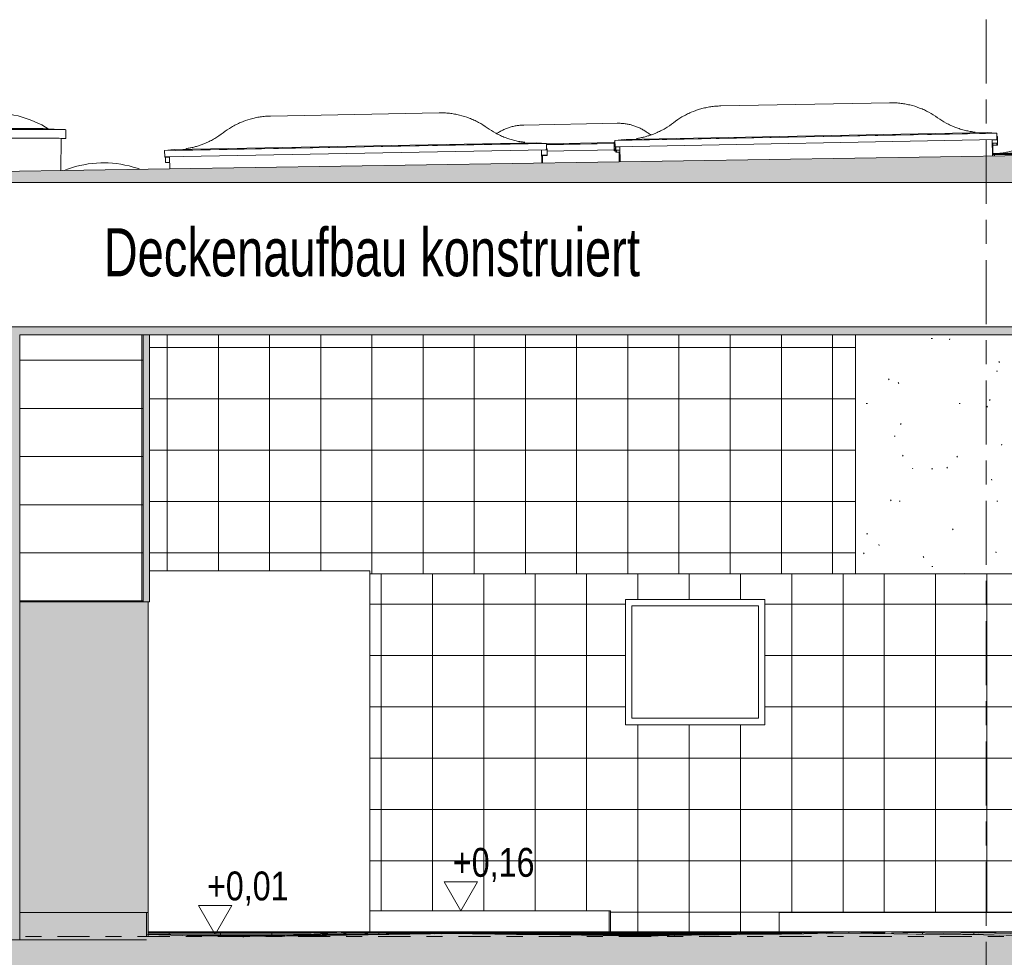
# Model space of a CAD drawing. Header units: metres. Extents: x 2 to 230, y -14 to 869.
# Tile 33 of 71: x 57.41 to 63.54, y -2.92 to 2.92. Entities that reach past the tile are written whole.
import ezdxf

# ---------------------------------------------------------------- set-up
doc = ezdxf.new("R2010")
doc.units = ezdxf.units.M
doc.linetypes.add('_Ebene_', pattern=[0.4, 0.2, -0.1, 0, -0.1])
doc.linetypes.add('_Rasterlinie_', pattern=[0.75, 0.4, -0.1, 0.15, -0.1])
for name, color, linetype, lineweight in [('A_Ebenen', 50, 'Continuous', 5), ('A_Fenster', 45, 'Continuous', 5), ('A_Fenster_Glas', 5, 'Continuous', 5), ('A_Geschossdecken', 7, 'Continuous', 5), ('A_Geschossdecken_Oberflächenschraffur', 7, 'Continuous', 5), ('A_Geschossdecken_Schraffur', 7, 'Continuous', 5), ('A_Hoehenkoten', 124, 'Continuous', 5), ('A_Linien_Feine Linien', 7, 'Continuous', 5), ('A_Notizen', 50, 'Continuous', 5), ('A_Raster', 128, 'Continuous', 5), ('A_Wand', 244, 'Continuous', 5), ('A_Wand_Schraff', 1, 'Continuous', 5), ('A_Wände_Oberflächenschraffur', 244, 'Continuous', 5)]:
    doc.layers.add(name, color=color, linetype=linetype, lineweight=lineweight)
doc.styles.add('Arial', font='arial.ttf', dxfattribs={"width": 0.8, "height": 0.18})
doc.styles.add('Arial_1', font='arial.ttf', dxfattribs={"width": 0.7, "height": 0.3})
pattern_1 = [(0, (0.09525, 18.796), (0, 0.3), [])]
pattern_2 = [(0, (0.07525, 18.796), (0, 0.32), []), (90, (0.07525, 18.796), (-0.32, 2e-17), [])]
pattern_3 = [(0, (-0.68875, 18.796), (0, 0.32), []), (90, (-0.68875, 18.796), (-0.319, 2e-17), [])]
pattern_4 = [(0, (0.14025, 18.796), (0, 0.32), []), (90, (0.14025, 18.796), (-0.32, 2e-17), [])]
pattern_5 = [(0, (0.0952466, -2.801), (0, 0.001), []), (90, (0.09525, -2.801), (-0.32, 2e-17), [])]
pattern_6 = [(0.006, (0.098247, -3.003), (-8.378e-07, 0.008), []), (90, (0.09825, -3.003), (-0.32, 2e-17), [])]
pattern_7 = [(0, (0.0952466, -2.883), (0, 0.003), []), (90, (0.09525, -2.883), (-0.32, 2e-17), [])]
pattern_8 = [(359.512, (-0.0847534, -2.355), (2.555131e-05, 0.00299989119), []), (90, (-0.08475, -2.355), (-0.32, 0.003), [])]
pattern_9 = [(359.365, (-0.1367534, -2.171), (2.216523e-05, 0.00199987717), []), (90, (-0.13675, -2.171), (-0.32, 0.004), [])]
pattern_10 = [(1.204, (0.5772466, -4.11), (-2.1012218e-05, 0.000999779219), []), (90, (0.57725, -4.11), (-0.32, -0.007), [])]
pattern_11 = [(1.322, (0.633247, -4.481), (-0.0002076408, 0.0089976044), []), (90, (0.63325, -4.481), (-0.32, -0.007), [])]
pattern_12 = [(0.886, (0.4462466, -3.842), (-7.7315e-05, 0.0049994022), []), (90, (0.44625, -3.842), (-0.32, -0.005), [])]
pattern_13 = [(0, (58.17625, 18.796), (0, 0.3), [])]

# ---------------------------------------------------------------- blocks, each defined once
blk = doc.blocks.new('FP_7-G')
at = {"layer": 'A_Geschossdecken_Oberflächenschraffur', "color": 133}
for p, q in [((18.6827, -2.7703), (18.6828, -2.7723)), ((18.6827, -2.7703), (18.6828, -2.7723)), ((19.0027, -2.7636), (19.0027, -2.7679)), ((19.0027, -2.7636), (19.0027, -2.7679))]:
    blk.add_line(p, q, dxfattribs=at)
blk = doc.blocks.new('FP_8-G')
at = {"layer": 'A_Geschossdecken_Oberflächenschraffur', "color": 133}
for p, q in [((19.3163, -2.7677), (19.3163, -2.7665)), ((19.3163, -2.7677), (19.3163, -2.7665)), ((19.3163, -2.7689), (19.3163, -2.7677)), ((19.3163, -2.7689), (19.3163, -2.7677))]:
    blk.add_line(p, q, dxfattribs=at)
blk = doc.blocks.new('FE Dachkuppel rechteckig - 2320 x 1400-8069980-G')
at = {"layer": 'A_Fenster', "color": 250, "lineweight": 9}
for p, q in [((20.016, 2.1497), (20.0496, 2.1503)), ((20.0211, 2.0702), (20.0196, 2.1498)), ((20.0447, 2.1377), (20.0445, 2.1503)), ((20.0447, 2.1377), (20.0446, 2.1502)), ((20.0488, 2.1903), (20.0453, 2.1906)), ((20.0488, 2.1903), (20.0453, 2.1903)), ((20.0496, 2.1503), (20.0488, 2.1903)), ((20.0497, 2.1378), (20.0496, 2.1503)), ((17.6695, 2.1253), (17.6701, 2.093)), ((17.6696, 2.1253), (17.67, 2.1056)), ((17.67, 2.1056), (17.6964, 2.1061)), ((17.6701, 2.093), (17.67, 2.1056)), ((17.6751, 2.0931), (17.6701, 2.093)), ((17.675, 2.1057), (17.6751, 2.0932)), ((17.6751, 2.0932), (17.6967, 2.0936)), ((20.0198, 2.1373), (20.0447, 2.1377)), ((20.0497, 2.1378), (20.0447, 2.1377))]:
    blk.add_line(p, q, dxfattribs=at)
blk = doc.blocks.new('FE Dachkuppel rechteckig - 2320 x 1400-8069981-G')
at = {"layer": 'A_Fenster', "color": 250, "lineweight": 9}
for p, q in [((17.2424, 2.115), (17.238, 2.1153)), ((17.2424, 2.115), (17.238, 2.1149)), ((17.2431, 2.075), (17.2424, 2.115)), ((14.8629, 2.0622), (14.8635, 2.03)), ((14.8635, 2.03), (14.8892, 2.0305)), ((14.8635, 2.0288), (14.8635, 2.03)), ((14.8685, 2.0289), (14.8635, 2.0288)), ((14.8685, 2.0301), (14.8685, 2.0289)), ((14.8685, 2.0289), (14.8892, 2.0293)), ((17.2087, 2.0744), (17.2431, 2.075)), ((17.214, 2.0263), (17.2131, 2.0744)), ((17.2131, 2.0732), (17.2381, 2.0736)), ((17.2381, 2.0736), (17.2381, 2.0749)), ((17.2431, 2.0737), (17.2381, 2.0736)), ((17.2431, 2.0737), (17.2431, 2.075))]:
    blk.add_line(p, q, dxfattribs=at)
blk = doc.blocks.new('FE Dachkuppel rechteckig - 2320 x 1400-8069983-G')
at = {"layer": 'A_Fenster', "color": 250, "lineweight": 9}
for p, q in [((19.3776, 2.4015), (18.3249, 2.3816)), ((20.0449, 2.2114), (17.6653, 2.1665)), ((19.9848, 2.2155), (17.7252, 2.1728)), ((17.7357, 2.168), (19.9744, 2.2103)), ((20.0449, 2.2114), (19.9848, 2.2155)), ((20.0456, 2.1714), (20.0449, 2.2114)), ((17.7252, 2.1728), (17.6653, 2.1665)), ((17.6653, 2.1665), (17.6661, 2.1265)), ((17.6653, 2.1665), (17.6653, 2.1652)), ((17.6661, 2.1265), (20.0456, 2.1714)), ((20.0175, 2.0701), (20.0156, 2.1709)), ((20.0157, 2.1696), (20.0406, 2.1701)), ((20.0406, 2.1701), (20.0406, 2.1713)), ((20.0456, 2.1702), (20.0406, 2.1701)), ((20.0456, 2.1702), (20.0456, 2.1714)), ((17.6661, 2.1252), (17.6661, 2.1265)), ((17.6711, 2.1253), (17.6661, 2.1252)), ((17.6711, 2.1266), (17.6711, 2.1253)), ((17.6711, 2.1253), (17.6961, 2.1258)), ((17.6978, 2.0339), (17.696, 2.127))]:
    blk.add_line(p, q, dxfattribs=at)
for points, knots in [([(19.676, 2.3084), (19.6587, 2.3208), (19.6317, 2.3377), (19.5937, 2.3567), (19.5545, 2.3732), (19.5139, 2.3859), (19.4723, 2.3945), (19.4408, 2.399), (19.409, 2.4015), (19.3878, 2.4017), (19.3771, 2.4015)], [-1, -1, -1, -1, -0.8, -0.7, -0.6, -0.4, -0.3, -0.2, -0.1, 0, 0, 0, 0]), ([(18.3253, 2.3816), (18.3147, 2.3815), (18.2934, 2.3804), (18.2619, 2.3767), (18.2305, 2.3711), (18.1893, 2.3608), (18.1491, 2.3467), (18.1107, 2.3287), (18.0734, 2.3083), (18.0471, 2.2904), (18.0303, 2.2773)], [0, 0, 0, 0, 0.1, 0.2, 0.3, 0.4, 0.6, 0.7, 0.8, 1, 1, 1, 1]), ([(18.0303, 2.2773), (18.0134, 2.2643), (17.9872, 2.2463), (17.9499, 2.2259), (17.9234, 2.2136), (17.8988, 2.2037), (17.8761, 2.1959), (17.8533, 2.1893), (17.83, 2.1837), (17.8117, 2.1802), (17.8012, 2.1786), (17.7986, 2.1782)], [0, 0, 0, 0, 0.2, 0.3, 0.4, 0.475, 0.55, 0.625, 0.7, 0.775, 0.8, 0.8, 0.8, 0.8]), ([(19.9112, 2.2181), (19.9006, 2.2193), (19.8796, 2.2223), (19.8536, 2.2277), (19.8331, 2.233), (19.8127, 2.239), (19.7876, 2.2477), (19.7582, 2.2601), (19.7202, 2.2791), (19.6932, 2.296), (19.676, 2.3084)], [-0.8, -0.8, -0.8, -0.8, -0.7, -0.6, -0.55, -0.5, -0.4, -0.3, -0.2, 0, 0, 0, 0])]:
    blk.add_open_spline(points, degree=3, knots=knots, dxfattribs=at)
blk = doc.blocks.new('FE Dachkuppel rechteckig - 2320 x 1400-8069984-G')
at = {"layer": 'A_Fenster', "color": 250, "lineweight": 9}
for p, q in [((16.5701, 2.3385), (15.5174, 2.3186)), ((17.2374, 2.1484), (14.8578, 2.1034)), ((17.1773, 2.1524), (14.9177, 2.1097)), ((17.2374, 2.1484), (17.1773, 2.1524)), ((17.2381, 2.1084), (17.2374, 2.1484)), ((14.9177, 2.1097), (14.8578, 2.1034)), ((14.8578, 2.1034), (14.8585, 2.0634)), ((14.8578, 2.1034), (14.8578, 2.1021)), ((14.8585, 2.0634), (17.2381, 2.1084)), ((14.9282, 2.1049), (17.1669, 2.1472)), ((17.2097, 2.0262), (17.2081, 2.1078)), ((17.2081, 2.1066), (17.2331, 2.107)), ((17.2331, 2.107), (17.2331, 2.1083)), ((17.2381, 2.1071), (17.2331, 2.107)), ((17.2381, 2.1071), (17.2381, 2.1084)), ((14.8585, 2.0621), (14.8585, 2.0634)), ((14.8635, 2.0622), (14.8585, 2.0621)), ((14.8635, 2.0635), (14.8635, 2.0622)), ((14.8635, 2.0622), (14.8886, 2.0627)), ((14.8899, 1.99), (14.8885, 2.064))]:
    blk.add_line(p, q, dxfattribs=at)
for points, knots in [([(16.8685, 2.2453), (16.8512, 2.2578), (16.8242, 2.2747), (16.7862, 2.2937), (16.747, 2.3102), (16.7064, 2.3228), (16.6648, 2.3315), (16.6333, 2.336), (16.6015, 2.3384), (16.5803, 2.3387), (16.5696, 2.3385)], [-1, -1, -1, -1, -0.8, -0.7, -0.6, -0.4, -0.3, -0.2, -0.1, 0, 0, 0, 0]), ([(15.5178, 2.3186), (15.5071, 2.3184), (15.4859, 2.3173), (15.4544, 2.3137), (15.423, 2.308), (15.3817, 2.2978), (15.3416, 2.2836), (15.3031, 2.2656), (15.2658, 2.2452), (15.2396, 2.2273), (15.2227, 2.2143)], [0, 0, 0, 0, 0.1, 0.2, 0.3, 0.4, 0.6, 0.7, 0.8, 1, 1, 1, 1]), ([(15.2227, 2.2143), (15.2059, 2.2012), (15.1796, 2.1833), (15.1424, 2.1629), (15.1159, 2.1505), (15.0913, 2.1407), (15.0686, 2.1329), (15.0458, 2.1262), (15.0225, 2.1206), (15.0042, 2.1172), (14.9937, 2.1155), (14.9911, 2.1152)], [0, 0, 0, 0, 0.2, 0.3, 0.4, 0.475, 0.55, 0.625, 0.7, 0.775, 0.8, 0.8, 0.8, 0.8]), ([(17.1037, 2.1551), (17.0931, 2.1562), (17.0721, 2.1592), (17.0461, 2.1646), (17.0255, 2.17), (17.0052, 2.176), (16.9801, 2.1847), (16.9507, 2.197), (16.9127, 2.216), (16.8857, 2.2329), (16.8685, 2.2453)], [-0.8, -0.8, -0.8, -0.8, -0.7, -0.6, -0.55, -0.5, -0.4, -0.3, -0.2, 0, 0, 0, 0])]:
    blk.add_open_spline(points, degree=3, knots=knots, dxfattribs=at)
blk = doc.blocks.new('FE Dachkuppel rechteckig - 2320 x 1400-V12-G')
at = {"layer": 'A_Fenster', "color": 250, "lineweight": 9}
for p, q in [((17.6655, 2.1556), (17.6593, 2.155)), ((17.6655, 2.1551), (17.6593, 2.155)), ((17.6593, 2.155), (17.6601, 2.115)), ((17.6593, 2.155), (17.6594, 2.1424)), ((17.6594, 2.1424), (17.6602, 2.1024)), ((17.6601, 2.115), (17.6698, 2.1152)), ((17.6602, 2.1024), (17.6601, 2.115)), ((17.6652, 2.1025), (17.6602, 2.1024)), ((17.6651, 2.115), (17.6652, 2.1025)), ((17.6652, 2.1025), (17.67, 2.1026)), ((17.6915, 2.0338), (17.6904, 2.0935)), ((17.6916, 2.0338), (17.6905, 2.0935))]:
    blk.add_line(p, q, dxfattribs=at)
blk = doc.blocks.new('FE Dachkuppel rechteckig - 1400 x 900-8070047-G')
at = {"layer": 'A_Fenster', "color": 250, "lineweight": 9}
for p, q in [((17.6823, 2.2734), (17.095, 2.2624)), ((17.6594, 2.1532), (17.2374, 2.1453)), ((17.6595, 2.1485), (17.2375, 2.1406)), ((17.2375, 2.1402), (17.6595, 2.1481)), ((17.2426, 2.1006), (17.6601, 2.1085))]:
    blk.add_line(p, q, dxfattribs=at)
for points, knots in [([(17.8652, 2.2169), (17.8585, 2.2217), (17.8448, 2.2307), (17.8231, 2.2424), (17.8005, 2.2524), (17.7811, 2.2592), (17.7653, 2.2637), (17.7493, 2.2675), (17.729, 2.2711), (17.7043, 2.2734), (17.6878, 2.2736), (17.6796, 2.2733)], [-1, -1, -1, -1, -0.875, -0.75, -0.625, -0.5, -0.4375, -0.375, -0.25, -0.125, 0, 0, 0, 0]), ([(17.0977, 2.2624), (17.0894, 2.2623), (17.0729, 2.2615), (17.0485, 2.2583), (17.0284, 2.2539), (17.0125, 2.2495), (17.0007, 2.2457), (16.9892, 2.2415), (16.974, 2.2352), (16.9555, 2.2261), (16.9394, 2.2165), (16.9305, 2.2106), (16.9286, 2.2093)], [0, 0, 0, 0, 0.125, 0.25, 0.375, 0.4375, 0.5, 0.5625, 0.625, 0.75, 0.875, 0.9115336, 0.9115336, 0.9115336, 0.9115336]), ([(17.8898, 2.2011), (17.8885, 2.2019), (17.8801, 2.2068), (17.8719, 2.2122), (17.8652, 2.2169)], [-0.1483066, -0.1483066, -0.1483066, -0.1483066, -0.125, 0, 0, 0, 0])]:
    blk.add_open_spline(points, degree=3, knots=knots, dxfattribs=at)
blk = doc.blocks.new('FE 1 tlg - Fix - 870 x 780-8070248-G')
at = {"layer": 'A_Fenster', "color": 250, "lineweight": 9}
for p, q in [((17.7302, -1.4751), (17.7302, -0.6951)), ((17.7702, -0.7351), (18.5601, -0.7351)), ((17.7702, -1.4351), (17.7702, -0.7351)), ((18.5601, -0.7351), (18.5601, -1.4351)), ((18.5601, -1.4351), (17.7702, -1.4351))]:
    blk.add_line(p, q, dxfattribs=at)
at = {"layer": 'A_Fenster_Glas', "color": 250, "lineweight": 9}
blk.add_line((17.7702, -0.7351), (17.7702, -1.4351), dxfattribs=at)
blk = doc.blocks.new('FE Dachkuppel rechteckig - 950 x 950-8070443-G')
at = {"layer": 'A_Fenster', "color": 250, "lineweight": 9}
for p, q in [((20.4559, 2.2154), (20.4494, 2.2154)), ((20.4711, 2.2154), (20.4559, 2.2154)), ((20.0855, 2.0849), (20.0208, 2.0849)), ((20.0301, 2.0797), (20.0209, 2.0797)), ((20.0855, 2.0849), (20.0301, 2.0797)), ((20.5044, 2.0797), (20.0301, 2.0797)), ((20.0301, 2.0797), (20.0301, 2.0703)), ((20.5042, 2.0849), (20.0855, 2.0849))]:
    blk.add_line(p, q, dxfattribs=at)
for points, knots in [([(20.4494, 2.2154), (20.44, 2.2154), (20.4213, 2.2147), (20.3934, 2.2115), (20.3704, 2.2072), (20.3523, 2.2026), (20.3388, 2.1987), (20.3256, 2.1943), (20.3082, 2.1878), (20.287, 2.1784), (20.2626, 2.1653), (20.2471, 2.1554), (20.2396, 2.1501)], [0, 0, 0, 0, 0.125, 0.25, 0.375, 0.4375, 0.5, 0.5625, 0.625, 0.75, 0.875, 1, 1, 1, 1]), ([(20.4559, 2.2154), (20.4478, 2.2154), (20.4316, 2.2147), (20.4077, 2.2115), (20.3879, 2.2072), (20.3722, 2.2026), (20.3607, 2.1987), (20.3493, 2.1943), (20.3343, 2.1878), (20.316, 2.1784), (20.2952, 2.1653), (20.2818, 2.1554), (20.2753, 2.1501)], [0, 0, 0, 0, 0.125, 0.25, 0.375, 0.4375, 0.5, 0.5625, 0.625, 0.75, 0.875, 1, 1, 1, 1]), ([(20.2396, 2.1501), (20.2321, 2.1449), (20.2167, 2.135), (20.1923, 2.1219), (20.1668, 2.1106), (20.1449, 2.1029), (20.127, 2.0977), (20.1089, 2.0931), (20.0859, 2.0888), (20.0579, 2.0856), (20.0392, 2.0849), (20.0298, 2.0849)], [0, 0, 0, 0, 0.125, 0.25, 0.375, 0.5, 0.5625, 0.625, 0.75, 0.875, 1, 1, 1, 1]), ([(20.2753, 2.1501), (20.2688, 2.1449), (20.2555, 2.135), (20.2346, 2.1219), (20.2127, 2.1106), (20.1938, 2.1029), (20.1784, 2.0977), (20.1628, 2.0931), (20.143, 2.0888), (20.1191, 2.0856), (20.1029, 2.0849), (20.0947, 2.0849)], [0, 0, 0, 0, 0.125, 0.25, 0.375, 0.5, 0.5625, 0.625, 0.75, 0.875, 1, 1, 1, 1])]:
    blk.add_open_spline(points, degree=3, knots=knots, dxfattribs=at)
blk = doc.blocks.new('FE Dachkuppel rund - Ø_850 _1000_-8070508-G')
at = {"layer": 'A_Fenster', "color": 250, "lineweight": 9}
for p, q in [((14.2429, 2.2337), (14.1329, 2.2398)), ((14.2428, 2.1794), (14.2429, 2.2337)), ((14.2121, 1.9794), (14.2128, 2.1796))]:
    blk.add_line(p, q, dxfattribs=at)
at = {"layer": 'A_Fenster', "color": 250, "lineweight": 9, "flags": 128}
for points in [[(13.5645, 2.3), (13.5866, 2.3075), (13.6119, 2.315), (13.6374, 2.3215), (13.6632, 2.3269), (13.6892, 2.3313), (13.7154, 2.3347), (13.7416, 2.337), (13.768, 2.3382), (13.7883, 2.3385)], [(13.7883, 2.3385), (13.8146, 2.3378), (13.841, 2.3362), (13.8672, 2.3334), (13.8933, 2.3297), (13.9192, 2.3249), (13.9449, 2.319), (13.9704, 2.3122), (13.9955, 2.3043), (14.0203, 2.2954), (14.0448, 2.2856), (14.0688, 2.2747), (14.0924, 2.2629), (14.1155, 2.2502), (14.133, 2.2398)]]:
    blk.add_lwpolyline(points, dxfattribs=at)
at = {"layer": 'A_Fenster', "color": 250, "lineweight": 9}
for centre, major_axis, start_param, end_param in [((13.788, 2.241), (-0.345, 0.0012), 4.716927, 5.419359), ((13.788, 2.241), (-0.345, 0.0012), 4.716927, 5.419359), ((13.7879, 2.2352), (-0.455, 0.0015), 4.716927, 5.226458), ((13.7879, 2.2352), (-0.455, 0.0015), 3.063457, 4.716927), ((13.788, 2.241), (-0.345, 0.0012), 3.053731, 4.716927), ((13.788, 2.241), (-0.345, 0.0012), 3.053731, 4.716927), ((13.7878, 2.181), (-0.455, 0.0015), 4.716927, 5.225975), ((13.7878, 2.181), (-0.455, 0.0015), 3.063457, 4.716927), ((13.7878, 2.181), (-0.45, 0.0015), 2.816653, 3.141593), ((13.7878, 2.181), (-0.455, 0.0015), 2.994958, 3.058772)]:
    blk.add_ellipse(centre, major_axis=major_axis, ratio=0.00041, start_param=start_param, end_param=end_param, dxfattribs=at)
blk = doc.blocks.new('Höhenkoten - leer-6237472-G')
at = {"layer": 'A_Hoehenkoten'}
for p, q in [((-21.5123, -9.1401), (-21.7201, -9.1401)), ((-21.6162, -9.3201), (-21.7201, -9.1401)), ((-21.6162, -9.3201), (-21.5123, -9.1401))]:
    blk.add_line(p, q, dxfattribs=at)

msp = doc.modelspace()

# ---------------------------------------------------------------- hatches: boundary and pattern name
at = {"layer": 'A_Geschossdecken_Oberflächenschraffur'}
h = msp.add_hatch(dxfattribs=at)
h.set_pattern_fill('FP_39', color=133, style=0, pattern_type=2)
h.set_pattern_definition(pattern_6)
h.paths.add_polyline_path([(58.7999, -2.7968), (58.9435, -2.7946), (59.5373, -2.7651), (58.208, -2.766), (58.208, -2.7833), (58.7247, -2.7951)], flags=0)
h.paths.add_polyline_path([(58.198, -2.7831), (58.198, -2.7831), (58.198, -2.766)], flags=0)
h = msp.add_hatch(dxfattribs=at)
h.set_pattern_fill('FP_39', color=133, style=0, pattern_type=2)
h.set_pattern_definition(pattern_6)
h.paths.add_polyline_path([(58.7999, -2.7968), (58.9435, -2.7946), (59.5373, -2.7651), (58.208, -2.766), (58.208, -2.7833), (58.7247, -2.7951)], flags=0)
h.paths.add_polyline_path([(58.198, -2.7831), (58.198, -2.7831), (58.198, -2.766)], flags=0)
h = msp.add_hatch(dxfattribs=at)
h.set_pattern_fill('FP_47', color=133, style=0, pattern_type=2)
h.set_pattern_definition(pattern_12)
h.paths.add_polyline_path([(58.9435, -2.7946), (59.9876, -2.7784), (59.5373, -2.7651), (59.0096, -2.7913)], flags=0)
h = msp.add_hatch(dxfattribs=at)
h.set_pattern_fill('FP_47', color=133, style=0, pattern_type=2)
h.set_pattern_definition(pattern_12)
h.paths.add_polyline_path([(58.9435, -2.7946), (59.9876, -2.7784), (59.5373, -2.7651), (59.0096, -2.7913)], flags=0)
h = msp.add_hatch(dxfattribs=at)
h.set_pattern_fill('FP_42', color=133, style=0, pattern_type=2)
h.set_pattern_definition(pattern_8)
h.paths.add_polyline_path([(61.2814, -2.7908), (61.0822, -2.7651), (59.5373, -2.7651), (60.6384, -2.7832), (61.1792, -2.7896)], flags=0)
h = msp.add_hatch(dxfattribs=at)
h.set_pattern_fill('FP_42', color=133, style=0, pattern_type=2)
h.set_pattern_definition(pattern_8)
h.paths.add_polyline_path([(61.2814, -2.7908), (61.0822, -2.7651), (59.5373, -2.7651), (60.6384, -2.7832), (61.1792, -2.7896)], flags=0)
h = msp.add_hatch(dxfattribs=at)
h.set_pattern_fill('FP_43', color=133, style=0, pattern_type=2)
h.set_pattern_definition(pattern_9)
h.paths.add_polyline_path([(60.5385, -2.782), (59.5373, -2.7651), (59.9933, -2.7784), (60.0976, -2.7768), (60.5032, -2.7816)], flags=0)
h = msp.add_hatch(dxfattribs=at)
h.set_pattern_fill('FP_43', color=133, style=0, pattern_type=2)
h.set_pattern_definition(pattern_9)
h.paths.add_polyline_path([(60.5385, -2.782), (59.5373, -2.7651), (59.9933, -2.7784), (60.0976, -2.7768), (60.5032, -2.7816)], flags=0)
h = msp.add_hatch(dxfattribs=at)
h.set_pattern_fill('FP_41', color=133, style=0, pattern_type=2)
h.set_pattern_definition(pattern_7)
h.paths.add_polyline_path([(61.3144, -2.7912), (61.5284, -2.7873), (62.1417, -2.7651), (61.0822, -2.7651), (61.2814, -2.7908), (61.3097, -2.7912)], flags=0)
h = msp.add_hatch(dxfattribs=at)
h.set_pattern_fill('FP_41', color=133, style=0, pattern_type=2)
h.set_pattern_definition(pattern_7)
h.paths.add_polyline_path([(61.3144, -2.7912), (61.5284, -2.7873), (62.1417, -2.7651), (61.0822, -2.7651), (61.2814, -2.7908), (61.3097, -2.7912)], flags=0)
h = msp.add_hatch(dxfattribs=at)
h.set_pattern_fill('FP_44', color=133, style=0, pattern_type=2)
h.set_pattern_definition(pattern_10)
h.paths.add_polyline_path([(61.4874, -2.7888), (62.0146, -2.7804), (62.5748, -2.7686), (62.1417, -2.7651), (61.5284, -2.7873)], flags=0)
h = msp.add_hatch(dxfattribs=at)
h.set_pattern_fill('FP_44', color=133, style=0, pattern_type=2)
h.set_pattern_definition(pattern_10)
h.paths.add_polyline_path([(61.4874, -2.7888), (62.0146, -2.7804), (62.5748, -2.7686), (62.1417, -2.7651), (61.5284, -2.7873)], flags=0)
h = msp.add_hatch(dxfattribs=at)
h.set_pattern_fill('FP_45', color=133, style=0, pattern_type=2)
h.set_pattern_definition(pattern_11)
h.paths.add_polyline_path([(63.8352, -2.7912), (64.571, -2.7724), (62.1417, -2.7651), (62.6231, -2.7699), (62.9406, -2.7776), (63.5836, -2.7877), (63.6988, -2.7893)], flags=0)
h = msp.add_hatch(dxfattribs=at)
h.set_pattern_fill('FP_45', color=133, style=0, pattern_type=2)
h.set_pattern_definition(pattern_11)
h.paths.add_polyline_path([(63.8352, -2.7912), (64.571, -2.7724), (62.1417, -2.7651), (62.6231, -2.7699), (62.9406, -2.7776), (63.5836, -2.7877), (63.6988, -2.7893)], flags=0)
h = msp.add_hatch(dxfattribs=at)
h.set_pattern_fill('FP_38', color=133, style=0, pattern_type=2)
h.set_pattern_definition(pattern_5)
h.paths.add_polyline_path([(64.571, -2.7724), (64.571, -2.7651), (62.484, -2.7661), (64.5468, -2.7723)], flags=0)
h.paths.add_polyline_path([(65.5912, -2.7717), (66.9667, -2.7651), (65.5758, -2.7651), (65.5756, -2.7713)], flags=0)
h = msp.add_hatch(dxfattribs=at)
h.set_pattern_fill('FP_38', color=133, style=0, pattern_type=2)
h.set_pattern_definition(pattern_5)
h.paths.add_polyline_path([(64.571, -2.7724), (64.571, -2.7651), (62.484, -2.7661), (64.5468, -2.7723)], flags=0)
h.paths.add_polyline_path([(65.5912, -2.7717), (66.9667, -2.7651), (65.5758, -2.7651), (65.5756, -2.7713)], flags=0)
at = {"layer": 'A_Geschossdecken_Schraffur', "lineweight": 9}
h = msp.add_hatch(color=253, dxfattribs=at)
h.paths.add_polyline_path([(44.3792, 0.9549), (72.0911, 0.9549), (72.0911, 2.2049), (55.8805, 1.9525), (54.8539, 1.9382), (53.5221, 1.9681), (44.2663, 2.2049), (44.2663, 0.9549)], flags=0)
h.paths.add_polyline_path([(56.8239, 1.0049), (44.3792, 1.0049), (44.3792, 1.9049), (71.7591, 1.9049), (71.7591, 1.0049), (56.9435, 1.0049)], flags=0)
for points in [[(57.7672, -2.8151), (58.198, -2.8151), (58.198, -2.6451), (57.408, -2.6451), (57.408, -2.8151)], [(69.4367, -2.8151), (69.4367, -2.7651), (69.0687, -2.7787), (68.8612, -2.7909), (68.427, -2.7806), (67.629, -2.7706), (66.3969, -2.7919), (65.1161, -2.7599), (63.8352, -2.7912), (62.5748, -2.7737), (61.3144, -2.7912), (60.0976, -2.7768), (58.7999, -2.7968), (58.198, -2.7831), (58.198, -2.8151), (69.0876, -2.8151)], [(64.3708, -3.1651), (71.8912, -3.1651), (71.8912, -2.8151), (57.108, -2.8151), (57.108, -3.1651), (62.484, -3.1651)]]:
    msp.add_hatch(color=253, dxfattribs=at).paths.add_polyline_path(points, flags=0)
at = {"layer": 'A_Wand_Schraff', "lineweight": 9}
for points in [[(57.2955, -2.8151), (57.408, -2.8151), (57.408, 0.9549), (57.108, 0.9549), (57.108, -2.8151)], [(58.2168, -0.7101), (58.2168, 0.9549), (58.1768, 0.9549), (58.1768, -0.7101)], [(57.7672, -2.6451), (58.208, -2.6451), (58.208, -0.7101), (57.408, -0.7101), (57.408, -2.6451)], [(58.208, -2.7951), (58.208, -2.6451), (58.198, -2.6451), (58.198, -2.7951)]]:
    msp.add_hatch(color=253, dxfattribs=at).paths.add_polyline_path(points, flags=0)
at = {"layer": 'A_Wände_Oberflächenschraffur'}
h = msp.add_hatch(dxfattribs=at)
h.set_pattern_fill('FP_12', color=8, style=0, pattern_type=2)
h.set_pattern_definition(pattern_1)
h.paths.add_polyline_path([(58.198, -2.766), (58.198, -2.766), (58.198, -2.6472)], flags=0)
h.paths.add_polyline_path([(58.208, -2.766), (58.208, -2.766), (58.208, -2.6451)], flags=0)
h.paths.add_polyline_path([(57.108, -2.7651), (57.108, -0.6351), (57.1049, -0.6351), (57.1049, -2.7651)], flags=0)
h.paths.add_polyline_path([(58.168, -0.7101), (58.168, 0.9549), (57.408, 0.9549), (57.408, -0.7101)], flags=0)
h = msp.add_hatch(dxfattribs=at)
h.set_pattern_fill('FP_12', color=8, style=0, pattern_type=2)
h.set_pattern_definition(pattern_1)
h.paths.add_polyline_path([(58.198, -2.766), (58.198, -2.766), (58.198, -2.6472)], flags=0)
h.paths.add_polyline_path([(58.208, -2.766), (58.208, -2.766), (58.208, -2.6451)], flags=0)
h.paths.add_polyline_path([(57.108, -2.7651), (57.108, -0.6351), (57.1049, -0.6351), (57.1049, -2.7651)], flags=0)
h.paths.add_polyline_path([(58.168, -0.7101), (58.168, 0.9549), (57.408, 0.9549), (57.408, -0.7101)], flags=0)
h = msp.add_hatch(dxfattribs=at)
h.set_pattern_fill('FP_55', color=8, style=0, pattern_type=2)
h.set_pattern_definition(pattern_13)
h.paths.add_polyline_path([(58.168, -0.7101), (58.1768, -0.7101), (58.1768, 0.9549), (58.168, 0.9549)], flags=0)
h = msp.add_hatch(dxfattribs=at)
h.set_pattern_fill('FP_55', color=8, style=0, pattern_type=2)
h.set_pattern_definition(pattern_13)
h.paths.add_polyline_path([(58.168, -0.7101), (58.1768, -0.7101), (58.1768, 0.9549), (58.168, 0.9549)], flags=0)
h = msp.add_hatch(dxfattribs=at)
h.set_pattern_fill('FP_17', color=17, style=0, pattern_type=2)
h.set_pattern_definition(pattern_3)
h.paths.add_polyline_path([(62.6167, -0.5351), (62.6167, 0.9549), (58.2168, 0.9549), (58.2168, -0.5151), (59.5887, -0.5151), (59.5887, -0.5351), (62.484, -0.5351)], flags=0)
h = msp.add_hatch(dxfattribs=at)
h.set_pattern_fill('FP_17', color=17, style=0, pattern_type=2)
h.set_pattern_definition(pattern_3)
h.paths.add_polyline_path([(62.6167, -0.5351), (62.6167, 0.9549), (58.2168, 0.9549), (58.2168, -0.5151), (59.5887, -0.5151), (59.5887, -0.5351), (62.484, -0.5351)], flags=0)
h = msp.add_hatch(dxfattribs=at)
h.set_pattern_fill('FP_19', style=0, pattern_type=2)
h.set_pattern_definition([(0, (-0.65075, 18.796), (0.811, 0.203), [0.007, -0.602, 0.007, -0.602, -3.245]), (0, (-0.65075, 18.796), (0.811, 0.203), [-1.217, 0.007, -1.21, 0.007, -0.602, -1.42]), (0, (-0.65075, 18.796), (0.811, 0.203), [-3.042, 0.007, -0.399, 0.007, -1.007]), (119.955, (-0.34675, 18.897), (-0.5813304, 0.6021694), [0.007, -0.603, 0.007, -0.603, -3.25]), (119.955, (-0.34675, 18.897), (-0.5813304, 0.6021694), [-1.219, 0.007, -1.212, 0.007, -0.603, -1.422]), (119.955, (-0.34675, 18.897), (-0.5813304, 0.6021694), [-3.047, 0.007, -0.4, 0.007, -1.009]), (240.045, (-0.24475, 19.304), (-0.2300641, -0.8057596), [0.007, -0.603, 0.007, -0.603, -3.25]), (240.045, (-0.24475, 19.304), (-0.2300641, -0.8057596), [-1.219, 0.007, -1.212, 0.007, -0.603, -1.422]), (240.045, (-0.24475, 19.304), (-0.2300641, -0.8057596), [-3.047, 0.007, -0.4, 0.007, -1.009])])
h.paths.add_polyline_path([(63.9383, -0.5351), (68.3966, -0.5351), (68.3966, 0.9549), (62.6167, 0.9549), (62.6167, -0.5351), (63.7357, -0.5351)], flags=0)
h = msp.add_hatch(dxfattribs=at)
h.set_pattern_fill('FP_18', color=17, style=0, pattern_type=2)
h.set_pattern_definition(pattern_4)
h.paths.add_polyline_path([(61.1792, -2.7651), (62.1417, -2.7651), (62.1417, -2.6451), (62.7955, -2.6451), (62.7955, -0.5351), (59.5887, -0.5351), (59.5887, -2.6351), (61.0887, -2.6351), (61.0887, -2.7651)], flags=0)
h.paths.add_polyline_path([(62.0523, -1.4751), (61.1823, -1.4751), (61.1823, -0.6951), (62.0523, -0.6951)], flags=0)
h = msp.add_hatch(dxfattribs=at)
h.set_pattern_fill('FP_18', color=17, style=0, pattern_type=2)
h.set_pattern_definition(pattern_4)
h.paths.add_polyline_path([(61.1792, -2.7651), (62.1417, -2.7651), (62.1417, -2.6451), (62.7955, -2.6451), (62.7955, -0.5351), (59.5887, -0.5351), (59.5887, -2.6351), (61.0887, -2.6351), (61.0887, -2.7651)], flags=0)
h.paths.add_polyline_path([(62.0523, -1.4751), (61.1823, -1.4751), (61.1823, -0.6951), (62.0523, -0.6951)], flags=0)
h = msp.add_hatch(dxfattribs=at)
h.set_pattern_fill('FP_16', color=17, style=0, pattern_type=2)
h.set_pattern_definition(pattern_2)
h.paths.add_polyline_path([(66.9667, -2.7651), (69.444, -2.7648), (69.444, -0.5351), (62.7955, -0.5351), (62.7955, -2.6451), (66.9667, -2.6451)], flags=0)
h = msp.add_hatch(dxfattribs=at)
h.set_pattern_fill('FP_16', color=17, style=0, pattern_type=2)
h.set_pattern_definition(pattern_2)
h.paths.add_polyline_path([(66.9667, -2.7651), (69.444, -2.7648), (69.444, -0.5351), (62.7955, -0.5351), (62.7955, -2.6451), (66.9667, -2.6451)], flags=0)

# ---------------------------------------------------------------- linework, layer by layer
at = {"layer": 'A_Ebenen', "color": 130, "linetype": '_Ebene_', "lineweight": 9}
for p, q in [((77.8421, 0.9549), (16.3367, 0.9549)), ((77.8421, -2.7951), (16.3367, -2.7951))]:
    msp.add_line(p, q, dxfattribs=at)
at = {"layer": 'A_Fenster', "color": 250, "lineweight": 9, "flags": 128}
for points in [[(57.6847, 1.9797), (57.7055, 1.9877), (57.7305, 1.9962), (57.7557, 2.0036), (57.7813, 2.0101), (57.8071, 2.0155), (57.8331, 2.0199), (57.8592, 2.0233), (57.8855, 2.0256), (57.9118, 2.0268), (57.9322, 2.0271)], [(57.9322, 2.0271), (57.9585, 2.0264), (57.9848, 2.0248), (58.0111, 2.0221), (58.0372, 2.0183), (58.0631, 2.0135), (58.0888, 2.0076), (58.1142, 2.0008), (58.1394, 1.9929), (58.1557, 1.9871)]]:
    msp.add_lwpolyline(points, dxfattribs=at)
at = {"layer": 'A_Geschossdecken', "color": 250, "lineweight": 9}
for p, q in [((71.8711, 2.2015), (56.4408, 1.9602)), ((57.408, 0.9549), (72.0911, 0.9549)), ((59.5887, -2.6351), (61.0887, -2.6351)), ((61.0822, -2.6351), (61.0822, -2.7651)), ((61.0887, -2.7651), (61.0887, -2.6351)), ((58.198, -2.6451), (57.408, -2.6451)), ((57.408, -2.6451), (57.408, -2.8151)), ((58.198, -2.7831), (58.198, -2.6451)), ((62.1417, -2.6451), (64.571, -2.6451)), ((62.1417, -2.6451), (62.1417, -2.7651)), ((57.408, -2.8151), (58.198, -2.8151)), ((58.208, -2.7651), (59.5477, -2.7651)), ((60.0976, -2.7768), (58.7999, -2.7968)), ((58.9435, -2.7946), (59.5373, -2.7651)), ((59.5373, -2.7651), (60.5385, -2.782)), ((59.9896, -2.7784), (59.5373, -2.7651)), ((59.5887, -2.7651), (64.571, -2.7651)), ((61.2814, -2.7908), (61.0822, -2.7651)), ((62.1417, -2.7651), (61.4874, -2.7888)), ((61.8938, -2.7829), (62.5748, -2.7686)), ((62.1417, -2.7651), (64.571, -2.7724)), ((62.5748, -2.7686), (62.1417, -2.7651)), ((62.7987, -2.7748), (62.5748, -2.7686)), ((62.5748, -2.7737), (62.5748, -2.7686))]:
    msp.add_line(p, q, dxfattribs=at)
at = {"layer": 'A_Geschossdecken', "color": 250, "lineweight": 9, "flags": 128}
for points in [[(58.7999, -2.7968), (58.7247, -2.7951), (58.6494, -2.7933), (58.5742, -2.7916), (58.499, -2.7899), (58.4237, -2.7882), (58.3485, -2.7865), (58.2733, -2.7848), (58.198, -2.7831)], [(61.3144, -2.7912), (61.1792, -2.7896), (61.044, -2.788), (60.9088, -2.7864), (60.7736, -2.7848), (60.6384, -2.7832), (60.5032, -2.7816), (60.368, -2.78), (60.2328, -2.7784), (60.0976, -2.7768)], [(62.5748, -2.7737), (62.4348, -2.7757), (62.2947, -2.7776), (62.1547, -2.7796), (62.0146, -2.7815), (61.8746, -2.7835), (61.7345, -2.7854), (61.5945, -2.7873), (61.4544, -2.7893), (61.3144, -2.7912)], [(63.8352, -2.7912), (63.6952, -2.7892), (63.5551, -2.7873), (63.4151, -2.7854), (63.275, -2.7834), (63.135, -2.7815), (62.9949, -2.7796), (62.8549, -2.7776), (62.7148, -2.7757), (62.5748, -2.7737)]]:
    msp.add_lwpolyline(points, dxfattribs=at)
at = {"layer": 'A_Linien_Feine Linien'}
for p, q in [((71.7591, 1.9049), (44.3792, 1.9049)), ((44.3792, 1.0049), (71.7591, 1.0049))]:
    msp.add_line(p, q, dxfattribs=at)
at = {"layer": 'A_Raster', "linetype": '_Rasterlinie_', "lineweight": 9}
msp.add_line((63.4308, -13.2288), (63.4308, 12.7435), dxfattribs=at)
at = {"layer": 'A_Wand', "color": 250, "lineweight": 9}
for p, q in [((57.408, -2.6451), (57.408, 0.9549)), ((58.168, 0.9549), (58.168, -0.7101)), ((58.1768, 0.9549), (58.1768, -0.7101)), ((58.2168, -0.7101), (58.2168, 0.9549)), ((62.6167, -0.5351), (62.6167, 0.9549)), ((59.5887, -0.5151), (58.2168, -0.5151)), ((59.5887, -2.7651), (59.5887, -0.5151)), ((69.5656, -0.5351), (59.5887, -0.5351)), ((62.7955, -0.5351), (62.7955, -2.6451)), ((57.408, -0.7101), (58.2168, -0.7101)), ((58.208, -2.6451), (58.208, -0.7101)), ((61.1823, -0.6951), (62.0523, -0.6951)), ((61.1823, -1.4751), (61.1823, -0.6951)), ((62.0523, -0.6951), (62.0523, -1.4751)), ((62.0523, -1.4751), (61.1823, -1.4751)), ((58.198, -2.6451), (58.208, -2.6451)), ((58.198, -2.6451), (58.198, -2.7951)), ((58.208, -2.7951), (58.208, -2.6451)), ((57.108, -2.8151), (57.408, -2.8151)), ((58.198, -2.7951), (58.208, -2.7951)), ((59.5477, -2.7651), (59.5887, -2.7651))]:
    msp.add_line(p, q, dxfattribs=at)

# ---------------------------------------------------------------- block references
at = {"layer": 'A_Fenster', "color": 250, "lineweight": 9}
for name in ['FE Dachkuppel rechteckig - 2320 x 1400-8069983-G', 'FE Dachkuppel rund - Ø_850 _1000_-8070508-G', 'FE Dachkuppel rechteckig - 2320 x 1400-8069984-G', 'FE Dachkuppel rechteckig - 1400 x 900-8070047-G', 'FE Dachkuppel rechteckig - 950 x 950-8070443-G', 'FE Dachkuppel rechteckig - 2320 x 1400-V12-G', 'FE Dachkuppel rechteckig - 2320 x 1400-8069980-G', 'FE Dachkuppel rechteckig - 2320 x 1400-8069981-G', 'FE 1 tlg - Fix - 870 x 780-8070248-G']:
    msp.add_blockref(name, (43.4522, 0), dxfattribs=at)
at = {"layer": 'A_Geschossdecken', "color": 250, "lineweight": 9}
for name in ['FP_7-G', 'FP_8-G']:
    msp.add_blockref(name, (43.4522, 0), dxfattribs=at)
at = {"layer": 'A_Hoehenkoten', "extrusion": (0, 0, -1)}
msp.add_blockref('Höhenkoten - leer-6237472-G', (-38.5413, 6.685), dxfattribs=at)
at = {"layer": 'A_Hoehenkoten'}
msp.add_blockref('Höhenkoten - leer-6237472-G', (80.2412, 6.538), dxfattribs=at)

# ---------------------------------------------------------------- texts
at = {"layer": 'A_Hoehenkoten', "char_height": 0.18, "width": 0.601593, "attachment_point": 1, "line_spacing_factor": 0.941778, "style": 'Arial'}
for s, insert in [('+0,16', (60.1069, -2.2429)), ('+0,01', (58.5743, -2.3899))]:
    msp.add_mtext(s, dxfattribs=dict(at, insert=insert))
at = {"layer": 'A_Notizen', "color": 7, "insert": (57.9303, 1.6198), "char_height": 0.3, "width": 4.130294, "attachment_point": 1, "style": 'Arial_1'}
msp.add_mtext('Deckenaufbau konstruiert', dxfattribs=at)

doc.saveas('drawing.dxf')
